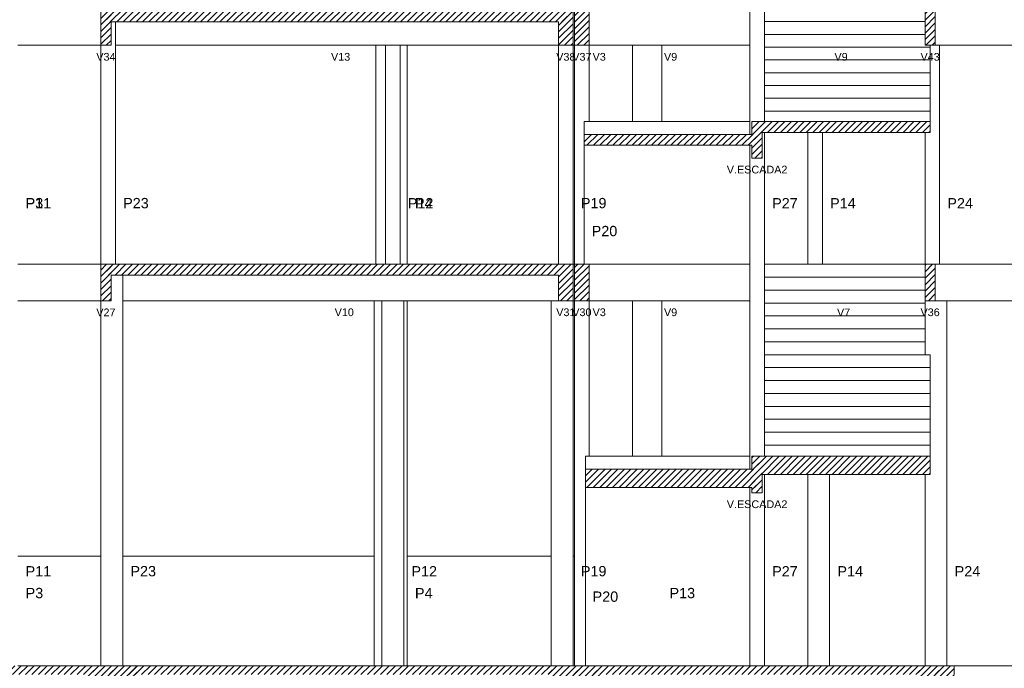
# Model space of a CAD drawing. Header units: millimetres. Extents: x 10 to 1250, y -62 to 528.
# Tile 218 of 256: x 97 to 110, y 403 to 412. Entities that reach past the tile are written whole.
import ezdxf

# ---------------------------------------------------------------- set-up
doc = ezdxf.new("R2010")
doc.units = ezdxf.units.MM
doc.header["$LTSCALE"] = 0.05
for name, color, linetype, lineweight in [('FO-Cotas', 5, 'Continuous', 5), ('FO-Níveis', 9, 'Continuous', 5), ('FO-Pilares pré-moldados', 3, 'Continuous', 20), ('FO-Seção das fundações', 9, 'Continuous', 5), ('FO-Títulos', 7, 'Continuous', 5)]:
    doc.layers.add(name, color=color, linetype=linetype, lineweight=lineweight)
doc.styles.add('Arial', font='arial.ttf')
pattern_1 = [(45, (-96.81562, -34.92108), (-0.08838835, 0.08838835), [])]

# ---------------------------------------------------------------- blocks, each defined once
blk = doc.blocks.new('AAA')
at = {"layer": 'FO-Níveis', "linetype": 'Continuous'}
h = blk.add_hatch(dxfattribs=at)
h.set_pattern_fill('ANSI31', color=256, style=0)
h.set_pattern_definition(pattern_1)
h.paths.add_polyline_path([(-52.8839, 25.2221), (-39.9438, 25.2221), (-39.9438, 25.5821), (-52.8839, 25.5821), (-52.8839, 25.2221)])
h = blk.add_hatch(dxfattribs=at)
h.set_pattern_fill('ANSI31', color=256, style=0)
h.set_pattern_definition(pattern_1)
h.paths.add_polyline_path([(-52.8839, 24.5821), (-52.6039, 24.5821), (-52.6039, 25.5821), (-52.8839, 25.5821), (-52.8839, 24.5821)])
h = blk.add_hatch(dxfattribs=at)
h.set_pattern_fill('ANSI31', color=256, style=0)
h.set_pattern_definition(pattern_1)
h.paths.add_polyline_path([(-40.3439, 24.5821), (-39.9439, 24.5821), (-39.9439, 25.5821), (-40.3439, 25.5821), (-40.3439, 24.5821)])
h = blk.add_hatch(dxfattribs=at)
h.set_pattern_fill('ANSI31', color=256, style=0)
h.set_pattern_definition(pattern_1)
h.paths.add_polyline_path([(-39.9039, 24.5821), (-39.5039, 24.5821), (-39.5039, 25.5821), (-39.9039, 25.5821), (-39.9039, 24.5821)])
h = blk.add_hatch(dxfattribs=at)
h.set_pattern_fill('ANSI31', color=256, style=0)
h.set_pattern_definition(pattern_1)
h.paths.add_polyline_path([(-30.3039, 24.5821), (-30.0239, 24.5821), (-30.0239, 25.5821), (-30.3039, 25.5821), (-30.3039, 24.5821)])
h = blk.add_hatch(dxfattribs=at)
h.set_pattern_fill('ANSI31', color=256, style=0)
h.set_pattern_definition(pattern_1)
h.paths.add_polyline_path([(-35.0439, 22.1921), (-30.1639, 22.1921), (-30.1639, 22.4921), (-35.0439, 22.4921), (-35.0439, 22.1921)])
h = blk.add_hatch(dxfattribs=at)
h.set_pattern_fill('ANSI31', color=256, style=0)
h.set_pattern_definition(pattern_1)
h.paths.add_polyline_path([(-35.0439, 21.4921), (-34.7639, 21.4921), (-34.7639, 22.4921), (-35.0439, 22.4921), (-35.0439, 21.4921)])
h = blk.add_hatch(dxfattribs=at)
h.set_pattern_fill('ANSI31', color=256, style=0)
h.set_pattern_definition(pattern_1)
h.paths.add_polyline_path([(-39.6439, 21.8421), (-34.7639, 21.8421), (-34.7639, 22.1421), (-39.6439, 22.1421), (-39.6439, 21.8421)])
h = blk.add_hatch(dxfattribs=at)
h.set_pattern_fill('ANSI31', color=256, style=0)
h.set_pattern_definition(pattern_1)
h.paths.add_polyline_path([(-52.8839, 18.2821), (-39.9439, 18.2821), (-39.9439, 18.5821), (-52.8839, 18.5821), (-52.8839, 18.2821)])
h = blk.add_hatch(dxfattribs=at)
h.set_pattern_fill('ANSI31', color=256, style=0)
h.set_pattern_definition(pattern_1)
h.paths.add_polyline_path([(-52.8839, 17.5821), (-52.6039, 17.5821), (-52.6039, 18.5821), (-52.8839, 18.5821), (-52.8839, 17.5821)])
h = blk.add_hatch(dxfattribs=at)
h.set_pattern_fill('ANSI31', color=256, style=0)
h.set_pattern_definition(pattern_1)
h.paths.add_polyline_path([(-40.3439, 17.5821), (-39.9439, 17.5821), (-39.9439, 18.5821), (-40.3439, 18.5821), (-40.3439, 17.5821)])
h = blk.add_hatch(dxfattribs=at)
h.set_pattern_fill('ANSI31', color=256, style=0)
h.set_pattern_definition(pattern_1)
h.paths.add_polyline_path([(-39.9039, 17.5821), (-39.5039, 17.5821), (-39.5039, 18.5821), (-39.9039, 18.5821), (-39.9039, 17.5821)])
h = blk.add_hatch(dxfattribs=at)
h.set_pattern_fill('ANSI31', color=256, style=0)
h.set_pattern_definition(pattern_1)
h.paths.add_polyline_path([(-30.3039, 17.5821), (-30.0239, 17.5821), (-30.0239, 18.5821), (-30.3039, 18.5821), (-30.3039, 17.5821)])
h = blk.add_hatch(dxfattribs=at)
h.set_pattern_fill('ANSI31', color=256, style=0)
h.set_pattern_definition(pattern_1)
h.paths.add_polyline_path([(-35.0439, 12.8221), (-30.1639, 12.8221), (-30.1639, 13.3221), (-35.0439, 13.3221), (-35.0439, 12.8221)])
h = blk.add_hatch(dxfattribs=at)
h.set_pattern_fill('ANSI31', color=256, style=0)
h.set_pattern_definition(pattern_1)
h.paths.add_polyline_path([(-35.0439, 12.3221), (-34.7639, 12.3221), (-34.7639, 13.3221), (-35.0439, 13.3221), (-35.0439, 12.3221)])
h = blk.add_hatch(dxfattribs=at)
h.set_pattern_fill('ANSI31', color=256, style=0)
h.set_pattern_definition(pattern_1)
h.paths.add_polyline_path([(-39.6039, 12.4681), (-34.7639, 12.4681), (-34.7639, 12.9681), (-39.6039, 12.9681), (-39.6039, 12.4681)])
h = blk.add_hatch(dxfattribs=at)
h.set_pattern_fill('ANSI31', color=256, style=0)
h.set_pattern_definition(pattern_1)
h.paths.add_polyline_path([(-60.2839, 7.3421), (-51.8839, 7.3421), (-51.8839, 7.5821), (-60.2839, 7.5821), (-60.2839, 7.3421)])
h = blk.add_hatch(dxfattribs=at)
h.set_pattern_fill('ANSI31', color=256, style=0)
h.set_pattern_definition(pattern_1)
h.paths.add_polyline_path([(-53.2839, 7.3421), (-39.2239, 7.3421), (-39.2239, 7.5821), (-53.2839, 7.5821), (-53.2839, 7.3421)])
h = blk.add_hatch(dxfattribs=at)
h.set_pattern_fill('ANSI31', color=256, style=0)
h.set_pattern_definition(pattern_1)
h.paths.add_polyline_path([(-53.2839, 6.3821), (-51.8839, 6.3821), (-51.8839, 7.5821), (-53.2839, 7.5821), (-53.2839, 6.3821)])
h = blk.add_hatch(dxfattribs=at)
h.set_pattern_fill('ANSI31', color=256, style=0)
h.set_pattern_definition(pattern_1)
h.paths.add_polyline_path([(-40.6239, 7.3421), (-29.5039, 7.3421), (-29.5039, 7.5821), (-40.6239, 7.5821), (-40.6239, 7.3421)])
h = blk.add_hatch(dxfattribs=at)
h.set_pattern_fill('ANSI31', color=256, style=0)
h.set_pattern_definition(pattern_1)
h.paths.add_polyline_path([(-40.6239, 6.3821), (-39.2239, 6.3821), (-39.2239, 7.5821), (-40.6239, 7.5821), (-40.6239, 6.3821)])
h = blk.add_hatch(dxfattribs=at)
h.set_pattern_fill('ANSI31', color=256, style=0)
h.set_pattern_definition(pattern_1)
h.paths.add_polyline_path([(-30.5039, 6.3821), (-29.5039, 6.3821), (-29.5039, 7.5821), (-30.5039, 7.5821), (-30.5039, 6.3821)])
at = {"layer": 'FO-Cotas'}
for p, q in [((-35.1039, 25.5821), (-35.1039, 24.5821)), ((-34.7039, 25.2321), (-34.7039, 25.5821)), ((-52.4839, 25.2221), (-52.4839, 24.5821)), ((-33.5159, 25.2321), (-34.7039, 25.2321)), ((-34.7039, 24.8821), (-34.7039, 25.2321)), ((-33.2359, 25.2321), (-33.5159, 25.2321)), ((-33.1444, 25.2321), (-33.2359, 25.2321)), ((-33.1159, 25.2321), (-33.1444, 25.2321)), ((-30.3039, 25.2321), (-33.1159, 25.2321)), ((-33.5159, 24.8821), (-34.7039, 24.8821)), ((-34.7039, 24.5821), (-34.7039, 24.8821)), ((-33.2359, 24.8821), (-33.5159, 24.8821)), ((-33.1444, 24.8821), (-33.2359, 24.8821)), ((-33.1159, 24.8821), (-33.1444, 24.8821)), ((-30.3039, 24.8821), (-33.1159, 24.8821)), ((-55.1559, 24.5821), (-52.8839, 24.5821)), ((-52.8839, 24.5821), (-52.8839, 22.4921)), ((-52.4839, 22.4921), (-52.4839, 24.5821)), ((-52.4839, 24.5821), (-51.9559, 24.5821)), ((-51.9559, 24.5821), (-51.8444, 24.5821)), ((-51.8444, 24.5821), (-51.8159, 24.5821)), ((-51.8159, 24.5821), (-51.7875, 24.5821)), ((-51.7875, 24.5821), (-51.6759, 24.5821)), ((-51.6759, 24.5821), (-45.3533, 24.5821)), ((-45.3533, 24.5821), (-45.3533, 22.4921)), ((-45.3533, 24.5821), (-45.3286, 24.5821)), ((-45.3286, 24.5821), (-45.2717, 24.5821)), ((-45.2717, 24.5821), (-45.0859, 24.5821)), ((-45.0859, 24.5821), (-45.0859, 22.4921)), ((-45.0859, 24.5821), (-45.0259, 24.5821)), ((-45.0259, 24.5821), (-44.7459, 24.5821)), ((-44.7459, 24.5821), (-44.6859, 24.5821)), ((-44.6859, 22.4921), (-44.6859, 24.5821)), ((-44.6859, 24.5821), (-44.5454, 24.5821)), ((-44.5454, 24.5821), (-44.4884, 24.5821)), ((-44.4884, 22.4921), (-44.4884, 24.5821)), ((-44.4884, 24.5821), (-40.3439, 24.5821)), ((-40.3439, 24.5821), (-40.3439, 22.4921)), ((-39.9439, 24.5821), (-39.9039, 24.5821)), ((-39.9439, 22.4921), (-39.9439, 24.5821)), ((-39.9039, 24.5821), (-39.9039, 22.4921)), ((-39.5039, 22.4921), (-39.5039, 24.5821)), ((-39.5039, 24.5821), (-38.3159, 24.5821)), ((-38.3159, 24.5821), (-38.3159, 22.4921)), ((-38.3159, 24.5821), (-37.9444, 24.5821)), ((-37.9444, 24.5821), (-37.9159, 24.5821)), ((-37.9159, 24.5821), (-37.8875, 24.5821)), ((-37.8875, 24.5821), (-37.7959, 24.5821)), ((-37.7959, 24.5821), (-37.5159, 24.5821)), ((-37.5159, 22.4921), (-37.5159, 24.5821)), ((-37.5159, 24.5821), (-37.4759, 24.5821)), ((-37.4759, 24.5821), (-37.3359, 24.5821)), ((-37.3359, 24.5821), (-37.1959, 24.5821)), ((-37.1959, 24.5821), (-35.1039, 24.5821)), ((-35.1039, 24.5821), (-35.1039, 22.4921)), ((-34.7039, 24.5321), (-34.7039, 24.5821)), ((-30.1639, 24.5321), (-30.1639, 24.5821)), ((-30.0239, 24.5821), (-29.9039, 24.5821)), ((-29.9039, 22.4921), (-29.9039, 24.5821)), ((-29.9039, 24.5821), (-29.1359, 24.5821)), ((-29.1359, 24.5821), (-29.0244, 24.5821)), ((-29.0244, 24.5821), (-28.9959, 24.5821)), ((-28.9959, 24.5821), (-28.9675, 24.5821)), ((-28.9675, 24.5821), (-28.8559, 24.5821)), ((-28.8559, 24.5821), (-26.1439, 24.5821)), ((-33.5159, 24.5321), (-34.7039, 24.5321)), ((-34.7039, 24.1821), (-34.7039, 24.5321)), ((-33.1159, 24.5321), (-33.5159, 24.5321)), ((-30.3039, 24.5321), (-33.1159, 24.5321)), ((-30.1639, 24.5321), (-30.3039, 24.5321)), ((-30.1639, 24.1821), (-30.1639, 24.5321)), ((-33.5159, 24.1821), (-34.7039, 24.1821)), ((-34.7039, 23.8321), (-34.7039, 24.1821)), ((-33.1159, 24.1821), (-33.5159, 24.1821)), ((-30.3039, 24.1821), (-33.1159, 24.1821)), ((-30.1639, 24.1821), (-30.3039, 24.1821)), ((-30.1639, 23.8321), (-30.1639, 24.1821)), ((-33.5159, 23.8321), (-34.7039, 23.8321)), ((-34.7039, 23.4821), (-34.7039, 23.8321)), ((-33.1159, 23.8321), (-33.5159, 23.8321)), ((-30.3039, 23.8321), (-33.1159, 23.8321)), ((-30.1639, 23.8321), (-30.3039, 23.8321)), ((-30.1639, 23.4821), (-30.1639, 23.8321)), ((-33.5159, 23.4821), (-34.7039, 23.4821)), ((-34.7039, 23.1321), (-34.7039, 23.4821)), ((-33.1159, 23.4821), (-33.5159, 23.4821)), ((-30.3039, 23.4821), (-33.1159, 23.4821)), ((-30.1639, 23.4821), (-30.3039, 23.4821)), ((-30.1639, 23.1321), (-30.1639, 23.4821)), ((-33.5159, 23.1321), (-34.7039, 23.1321)), ((-34.7039, 22.7821), (-34.7039, 23.1321)), ((-33.1159, 23.1321), (-33.5159, 23.1321)), ((-30.3039, 23.1321), (-33.1159, 23.1321)), ((-30.1639, 23.1321), (-30.3039, 23.1321)), ((-30.1639, 22.7821), (-30.1639, 23.1321)), ((-33.5159, 22.7821), (-34.7039, 22.7821)), ((-34.7039, 22.4921), (-34.7039, 22.7821)), ((-33.1159, 22.7821), (-33.5159, 22.7821)), ((-30.3039, 22.7821), (-33.1159, 22.7821)), ((-30.1639, 22.7821), (-30.3039, 22.7821)), ((-30.1639, 22.4921), (-30.1639, 22.7821)), ((-52.8839, 22.4921), (-52.8839, 18.5821)), ((-52.4839, 18.5821), (-52.4839, 22.4921)), ((-45.3533, 22.4921), (-45.3533, 18.5821)), ((-45.0859, 22.4921), (-45.0859, 18.5821)), ((-44.6859, 18.5821), (-44.6859, 22.4921)), ((-44.4884, 18.5821), (-44.4884, 22.4921)), ((-40.3439, 22.4921), (-40.3439, 18.5821)), ((-39.9439, 18.5821), (-39.9439, 22.4921)), ((-39.9039, 22.4921), (-39.9039, 18.5821)), ((-39.6439, 22.4921), (-39.6439, 22.1421)), ((-39.5039, 22.4921), (-39.6439, 22.4921)), ((-38.3159, 22.4921), (-39.5039, 22.4921)), ((-37.9159, 22.4921), (-38.3159, 22.4921)), ((-37.5159, 22.4921), (-37.9159, 22.4921)), ((-35.1039, 22.4921), (-37.5159, 22.4921)), ((-35.1039, 22.4921), (-35.1039, 22.1421)), ((-29.9039, 18.5821), (-29.9039, 22.4921)), ((-34.7039, 18.5821), (-34.7039, 22.1921)), ((-33.5159, 22.1921), (-33.5159, 18.5821)), ((-33.1159, 18.5821), (-33.1159, 22.1921)), ((-30.3039, 22.1921), (-30.3039, 18.5821)), ((-39.6439, 21.8421), (-39.6439, 18.5821)), ((-35.1039, 21.8421), (-35.1039, 18.5821)), ((-52.8839, 18.5821), (-55.1559, 18.5821)), ((-39.9039, 18.5821), (-39.9439, 18.5821)), ((-39.5039, 18.5821), (-38.3159, 18.5821)), ((-38.3159, 18.5821), (-37.9444, 18.5821)), ((-37.9444, 18.5821), (-37.9159, 18.5821)), ((-37.9159, 18.5821), (-37.8875, 18.5821)), ((-37.8875, 18.5821), (-37.7959, 18.5821)), ((-37.7959, 18.5821), (-37.5159, 18.5821)), ((-37.5159, 18.5821), (-37.4359, 18.5821)), ((-37.4359, 18.5821), (-37.2959, 18.5821)), ((-37.2959, 18.5821), (-37.1559, 18.5821)), ((-37.1559, 18.5821), (-35.1039, 18.5821)), ((-35.1039, 18.5821), (-35.1039, 17.7421)), ((-33.5159, 18.5821), (-34.7039, 18.5821)), ((-34.7039, 18.2281), (-34.7039, 18.5821)), ((-33.2359, 18.5821), (-33.5159, 18.5821)), ((-33.1444, 18.5821), (-33.2359, 18.5821)), ((-33.1159, 18.5821), (-33.1444, 18.5821)), ((-32.9159, 18.5821), (-33.1159, 18.5821)), ((-30.3039, 18.5821), (-32.9159, 18.5821)), ((-29.9039, 18.5821), (-30.0239, 18.5821)), ((-29.7039, 18.5821), (-29.9039, 18.5821)), ((-29.1359, 18.5821), (-29.7039, 18.5821)), ((-29.0244, 18.5821), (-29.1359, 18.5821)), ((-28.9959, 18.5821), (-29.0244, 18.5821)), ((-28.9675, 18.5821), (-28.9959, 18.5821)), ((-28.8559, 18.5821), (-28.9675, 18.5821)), ((-26.1439, 18.5821), (-28.8559, 18.5821)), ((-52.2839, 17.7421), (-52.2839, 18.2821)), ((-33.5159, 18.2281), (-34.7039, 18.2281)), ((-34.7039, 17.8741), (-34.7039, 18.2281)), ((-33.2359, 18.2281), (-33.5159, 18.2281)), ((-33.1444, 18.2281), (-33.2359, 18.2281)), ((-33.1159, 18.2281), (-33.1444, 18.2281)), ((-32.9159, 18.2281), (-33.1159, 18.2281)), ((-30.3039, 18.2281), (-32.9159, 18.2281)), ((-33.5159, 17.8741), (-34.7039, 17.8741)), ((-34.7039, 17.7421), (-34.7039, 17.8741)), ((-33.2359, 17.8741), (-33.5159, 17.8741)), ((-33.1444, 17.8741), (-33.2359, 17.8741)), ((-33.1159, 17.8741), (-33.1444, 17.8741)), ((-32.9159, 17.8741), (-33.1159, 17.8741)), ((-30.3039, 17.8741), (-32.9159, 17.8741)), ((-55.1559, 17.5821), (-52.8839, 17.5821)), ((-52.8839, 17.5821), (-52.8839, 16.8021)), ((-52.2839, 17.5821), (-52.2839, 17.7421)), ((-52.2839, 17.5821), (-51.9559, 17.5821)), ((-52.2839, 16.8021), (-52.2839, 17.5821)), ((-51.9559, 17.5821), (-51.8444, 17.5821)), ((-51.8444, 17.5821), (-51.8159, 17.5821)), ((-51.8159, 17.5821), (-51.7875, 17.5821)), ((-51.7875, 17.5821), (-51.6759, 17.5821)), ((-51.6759, 17.5821), (-45.3941, 17.5821)), ((-45.3941, 17.5821), (-45.3941, 16.8021)), ((-45.3941, 17.5821), (-45.3286, 17.5821)), ((-45.3286, 17.5821), (-45.2717, 17.5821)), ((-45.2717, 17.5821), (-45.1859, 17.5821)), ((-45.1859, 17.5821), (-45.1859, 16.8021)), ((-45.1859, 17.5821), (-45.0259, 17.5821)), ((-45.0259, 17.5821), (-44.7459, 17.5821)), ((-44.7459, 17.5821), (-44.5859, 17.5821)), ((-44.5859, 16.8021), (-44.5859, 17.5821)), ((-44.5859, 17.5821), (-44.5454, 17.5821)), ((-44.5454, 17.5821), (-44.4884, 17.5821)), ((-44.4884, 16.8021), (-44.4884, 17.5821)), ((-44.4884, 17.5821), (-40.5439, 17.5821)), ((-40.5439, 17.5821), (-40.5439, 16.8021)), ((-40.5439, 17.5821), (-40.3439, 17.5821)), ((-39.9439, 17.5821), (-39.9039, 17.5821)), ((-39.9439, 16.8021), (-39.9439, 17.5821)), ((-39.9039, 17.5821), (-39.9039, 16.8021)), ((-39.5039, 16.8021), (-39.5039, 17.5821)), ((-39.5039, 17.5821), (-38.3159, 17.5821)), ((-38.3159, 17.5821), (-38.3159, 16.8021)), ((-38.3159, 17.5821), (-37.9444, 17.5821)), ((-37.9444, 17.5821), (-37.9159, 17.5821)), ((-37.9159, 17.5821), (-37.8875, 17.5821)), ((-37.8875, 17.5821), (-37.7959, 17.5821)), ((-37.7959, 17.5821), (-37.5159, 17.5821)), ((-37.5159, 16.8021), (-37.5159, 17.5821)), ((-37.5159, 17.5821), (-37.4359, 17.5821)), ((-37.4359, 17.5821), (-37.2959, 17.5821)), ((-37.2959, 17.5821), (-37.1559, 17.5821)), ((-37.1559, 17.5821), (-35.1039, 17.5821)), ((-35.1039, 17.7421), (-35.1039, 17.5821)), ((-35.1039, 17.5821), (-35.1039, 16.8021)), ((-34.7039, 17.5821), (-34.7039, 17.7421)), ((-34.7039, 17.5201), (-34.7039, 17.5821)), ((-30.3039, 17.5821), (-30.3039, 17.5201)), ((-30.0239, 17.5821), (-29.7039, 17.5821)), ((-29.7039, 16.8021), (-29.7039, 17.5821)), ((-29.7039, 17.5821), (-29.1359, 17.5821)), ((-29.1359, 17.5821), (-29.0244, 17.5821)), ((-29.0244, 17.5821), (-28.9959, 17.5821)), ((-28.9959, 17.5821), (-28.9675, 17.5821)), ((-28.9675, 17.5821), (-28.8559, 17.5821)), ((-28.8559, 17.5821), (-26.1439, 17.5821)), ((-33.5159, 17.5201), (-34.7039, 17.5201)), ((-34.7039, 17.1661), (-34.7039, 17.5201)), ((-33.1159, 17.5201), (-33.5159, 17.5201)), ((-32.9159, 17.5201), (-33.1159, 17.5201)), ((-30.3039, 17.5201), (-32.9159, 17.5201)), ((-30.3039, 17.5201), (-30.3039, 17.1661)), ((-33.5159, 17.1661), (-34.7039, 17.1661)), ((-34.7039, 16.8121), (-34.7039, 17.1661)), ((-33.1159, 17.1661), (-33.5159, 17.1661)), ((-32.9159, 17.1661), (-33.1159, 17.1661)), ((-30.3039, 17.1661), (-32.9159, 17.1661)), ((-30.3039, 17.1661), (-30.3039, 16.8121)), ((-52.8839, 16.8021), (-52.8839, 15.8821)), ((-52.2839, 15.8821), (-52.2839, 16.8021)), ((-45.3941, 16.8021), (-45.3941, 15.8821)), ((-45.1859, 16.8021), (-45.1859, 15.8821)), ((-44.5859, 15.8821), (-44.5859, 16.8021)), ((-44.4884, 15.8821), (-44.4884, 16.8021)), ((-40.5439, 16.8021), (-40.5439, 15.8821)), ((-39.9439, 15.8821), (-39.9439, 16.8021)), ((-39.9039, 16.8021), (-39.9039, 15.8821)), ((-39.5039, 15.8821), (-39.5039, 16.8021)), ((-38.3159, 16.8021), (-38.3159, 15.8821)), ((-37.5159, 15.8821), (-37.5159, 16.8021)), ((-35.1039, 16.8021), (-35.1039, 15.8821)), ((-33.5159, 16.8121), (-34.7039, 16.8121)), ((-34.7039, 16.8021), (-34.7039, 16.8121)), ((-34.7039, 16.4581), (-34.7039, 16.8021)), ((-33.1159, 16.8121), (-33.5159, 16.8121)), ((-32.9159, 16.8121), (-33.1159, 16.8121)), ((-30.3039, 16.8121), (-32.9159, 16.8121)), ((-30.3039, 16.8121), (-30.3039, 16.8021)), ((-30.3039, 16.8021), (-30.3039, 16.4581)), ((-29.7039, 15.8821), (-29.7039, 16.8021)), ((-33.5159, 16.4581), (-34.7039, 16.4581)), ((-34.7039, 16.1041), (-34.7039, 16.4581)), ((-33.1159, 16.4581), (-33.5159, 16.4581)), ((-32.9159, 16.4581), (-33.1159, 16.4581)), ((-30.3039, 16.4581), (-32.9159, 16.4581)), ((-30.3039, 16.4581), (-30.3039, 16.1041)), ((-33.5159, 16.1041), (-34.7039, 16.1041)), ((-34.7039, 15.8821), (-34.7039, 16.1041)), ((-33.1159, 16.1041), (-33.5159, 16.1041)), ((-32.9159, 16.1041), (-33.1159, 16.1041)), ((-30.3039, 16.1041), (-32.9159, 16.1041)), ((-30.1639, 16.1041), (-30.3039, 16.1041)), ((-30.1639, 15.8821), (-30.1639, 16.1041)), ((-52.8839, 15.8821), (-52.8839, 13.3221)), ((-52.2839, 13.3221), (-52.2839, 15.8821)), ((-45.3941, 15.8821), (-45.3941, 13.3221)), ((-45.1859, 15.8821), (-45.1859, 13.3221)), ((-44.5859, 13.3221), (-44.5859, 15.8821)), ((-44.4884, 13.3221), (-44.4884, 15.8821)), ((-40.5439, 15.8821), (-40.5439, 13.3221)), ((-39.9439, 13.3221), (-39.9439, 15.8821)), ((-39.9039, 15.8821), (-39.9039, 13.3221)), ((-39.5039, 13.3221), (-39.5039, 15.8821)), ((-38.3159, 15.8821), (-38.3159, 13.3221)), ((-37.5159, 13.3221), (-37.5159, 15.8821)), ((-35.1039, 15.8821), (-35.1039, 13.3221)), ((-34.7039, 15.7501), (-34.7039, 15.8821)), ((-33.5159, 15.7501), (-34.7039, 15.7501)), ((-34.7039, 15.3961), (-34.7039, 15.7501)), ((-33.1159, 15.7501), (-33.5159, 15.7501)), ((-32.9159, 15.7501), (-33.1159, 15.7501)), ((-30.3039, 15.7501), (-32.9159, 15.7501)), ((-30.1639, 15.7501), (-30.3039, 15.7501)), ((-30.1639, 15.7501), (-30.1639, 15.8821)), ((-30.1639, 15.3961), (-30.1639, 15.7501)), ((-29.7039, 13.3221), (-29.7039, 15.8821)), ((-33.5159, 15.3961), (-34.7039, 15.3961)), ((-34.7039, 15.0421), (-34.7039, 15.3961)), ((-33.1159, 15.3961), (-33.5159, 15.3961)), ((-32.9159, 15.3961), (-33.1159, 15.3961)), ((-30.3039, 15.3961), (-32.9159, 15.3961)), ((-30.1639, 15.3961), (-30.3039, 15.3961)), ((-30.1639, 15.0421), (-30.1639, 15.3961)), ((-33.5159, 15.0421), (-34.7039, 15.0421)), ((-34.7039, 14.6881), (-34.7039, 15.0421)), ((-33.1159, 15.0421), (-33.5159, 15.0421)), ((-32.9159, 15.0421), (-33.1159, 15.0421)), ((-30.3039, 15.0421), (-32.9159, 15.0421)), ((-30.1639, 15.0421), (-30.3039, 15.0421)), ((-30.1639, 14.6881), (-30.1639, 15.0421)), ((-33.5159, 14.6881), (-34.7039, 14.6881)), ((-34.7039, 14.3341), (-34.7039, 14.6881)), ((-33.1159, 14.6881), (-33.5159, 14.6881)), ((-32.9159, 14.6881), (-33.1159, 14.6881)), ((-30.3039, 14.6881), (-32.9159, 14.6881)), ((-30.1639, 14.6881), (-30.3039, 14.6881)), ((-30.1639, 14.3341), (-30.1639, 14.6881)), ((-33.5159, 14.3341), (-34.7039, 14.3341)), ((-34.7039, 13.9801), (-34.7039, 14.3341)), ((-33.1159, 14.3341), (-33.5159, 14.3341)), ((-32.9159, 14.3341), (-33.1159, 14.3341)), ((-30.3039, 14.3341), (-32.9159, 14.3341)), ((-30.1639, 14.3341), (-30.3039, 14.3341)), ((-30.1639, 13.9801), (-30.1639, 14.3341)), ((-33.5159, 13.9801), (-34.7039, 13.9801)), ((-34.7039, 13.6261), (-34.7039, 13.9801)), ((-33.1159, 13.9801), (-33.5159, 13.9801)), ((-32.9159, 13.9801), (-33.1159, 13.9801)), ((-30.3039, 13.9801), (-32.9159, 13.9801)), ((-30.1639, 13.9801), (-30.3039, 13.9801)), ((-30.1639, 13.6261), (-30.1639, 13.9801)), ((-33.5159, 13.6261), (-34.7039, 13.6261)), ((-34.7039, 13.3221), (-34.7039, 13.6261)), ((-33.1159, 13.6261), (-33.5159, 13.6261)), ((-32.9159, 13.6261), (-33.1159, 13.6261)), ((-30.3039, 13.6261), (-32.9159, 13.6261)), ((-30.1639, 13.6261), (-30.3039, 13.6261)), ((-30.1639, 13.3221), (-30.1639, 13.6261)), ((-52.8839, 13.3221), (-52.8839, 10.5821)), ((-52.2839, 10.5821), (-52.2839, 13.3221)), ((-45.3941, 13.3221), (-45.3941, 10.5821)), ((-45.1859, 13.3221), (-45.1859, 7.5821)), ((-44.5859, 7.5821), (-44.5859, 13.3221)), ((-44.4884, 10.5821), (-44.4884, 13.3221)), ((-40.5439, 13.3221), (-40.5439, 10.5821)), ((-39.9439, 10.5821), (-39.9439, 13.3221)), ((-39.9039, 13.3221), (-39.9039, 10.5821)), ((-39.6039, 13.3221), (-39.6039, 12.9681)), ((-39.5039, 13.3221), (-39.6039, 13.3221)), ((-38.3159, 13.3221), (-39.5039, 13.3221)), ((-37.9159, 13.3221), (-38.3159, 13.3221)), ((-37.5159, 13.3221), (-37.9159, 13.3221)), ((-35.1039, 13.3221), (-37.5159, 13.3221)), ((-35.1039, 13.3221), (-35.1039, 12.9681)), ((-29.7039, 7.5821), (-29.7039, 13.3221)), ((-34.7039, 7.5821), (-34.7039, 12.8221)), ((-33.5159, 12.8221), (-33.5159, 7.5821)), ((-32.9159, 7.5821), (-32.9159, 12.8221)), ((-30.3039, 12.8221), (-30.3039, 7.5821)), ((-39.6039, 12.4681), (-39.6039, 10.5821)), ((-35.1039, 12.4681), (-35.1039, 7.5821)), ((-52.8839, 10.5821), (-55.1559, 10.5821)), ((-52.8839, 10.5821), (-52.8839, 9.5821)), ((-52.2839, 9.5821), (-52.2839, 10.5821)), ((-45.3941, 10.5821), (-52.2839, 10.5821)), ((-45.3941, 10.5821), (-45.3941, 9.5821)), ((-44.4884, 9.5821), (-44.4884, 10.5821)), ((-40.5439, 10.5821), (-44.4884, 10.5821)), ((-40.5439, 10.5821), (-40.5439, 9.5821)), ((-39.9439, 9.5821), (-39.9439, 10.5821)), ((-39.9039, 10.5821), (-39.9439, 10.5821)), ((-39.9039, 10.5821), (-39.9039, 9.5821)), ((-39.6039, 10.5821), (-39.6039, 9.5821)), ((-52.8839, 9.5821), (-52.8839, 7.5821)), ((-52.2839, 7.5821), (-52.2839, 9.5821)), ((-45.3941, 9.5821), (-45.3941, 7.5821)), ((-44.4884, 7.5821), (-44.4884, 9.5821)), ((-40.5439, 9.5821), (-40.5439, 7.5821)), ((-39.9439, 7.5821), (-39.9439, 9.5821)), ((-39.9039, 9.5821), (-39.9039, 7.5821)), ((-39.6039, 9.5821), (-39.6039, 7.5821)), ((-29.1479, 7.5821), (-29.5039, 7.5821)), ((-28.9888, 7.5821), (-29.1479, 7.5821)), ((-28.988, 7.5821), (-28.9888, 7.5821)), ((-28.9479, 7.5821), (-28.988, 7.5821)), ((-28.9078, 7.5821), (-28.9479, 7.5821)), ((-28.7479, 7.5821), (-28.9078, 7.5821)), ((-26.1439, 7.5821), (-28.7479, 7.5821))]:
    blk.add_line(p, q, dxfattribs=at)
at = {"layer": 'FO-Títulos'}
for p, q in [((-52.8839, 25.5821), (-52.8839, 25.2221)), ((-39.9438, 25.2221), (-39.9438, 25.5821)), ((-39.9039, 25.5821), (-39.9039, 24.5821)), ((-39.5039, 24.5821), (-39.5039, 25.5821)), ((-30.3039, 25.5821), (-30.3039, 25.2321)), ((-30.0239, 24.5821), (-30.0239, 25.5821)), ((-52.8839, 25.2221), (-52.8839, 24.5821)), ((-52.6039, 24.5821), (-52.6039, 25.2221)), ((-52.6039, 25.2221), (-52.4839, 25.2221)), ((-52.4839, 25.2221), (-51.9559, 25.2221)), ((-51.9559, 25.2221), (-51.8444, 25.2221)), ((-51.8444, 25.2221), (-51.8159, 25.2221)), ((-51.8159, 25.2221), (-51.7875, 25.2221)), ((-51.7875, 25.2221), (-51.6759, 25.2221)), ((-51.6759, 25.2221), (-45.3533, 25.2221)), ((-45.3533, 25.2221), (-45.3286, 25.2221)), ((-45.3286, 25.2221), (-45.2717, 25.2221)), ((-45.2717, 25.2221), (-45.0859, 25.2221)), ((-45.0859, 25.2221), (-45.0259, 25.2221)), ((-45.0259, 25.2221), (-44.7459, 25.2221)), ((-44.7459, 25.2221), (-44.6859, 25.2221)), ((-44.6859, 25.2221), (-44.5454, 25.2221)), ((-44.5454, 25.2221), (-44.4884, 25.2221)), ((-44.4884, 25.2221), (-40.3439, 25.2221)), ((-40.3439, 25.2221), (-40.3439, 24.5821)), ((-39.9439, 24.5821), (-39.9439, 25.2221)), ((-30.3039, 25.2321), (-30.3039, 24.8821)), ((-30.3039, 24.8821), (-30.3039, 24.5821)), ((-52.8839, 24.5821), (-52.7439, 24.5821)), ((-52.7439, 24.5821), (-52.6039, 24.5821)), ((-40.3439, 24.5821), (-40.3437, 24.5821)), ((-40.3437, 24.5821), (-40.1439, 24.5821)), ((-40.1439, 24.5821), (-40.1437, 24.5821)), ((-40.1437, 24.5821), (-39.9439, 24.5821)), ((-39.9039, 24.5821), (-39.7039, 24.5821)), ((-39.7039, 24.5821), (-39.6439, 24.5821)), ((-39.6439, 24.5821), (-39.5039, 24.5821)), ((-30.3039, 24.5821), (-30.1639, 24.5821)), ((-30.1639, 24.5821), (-30.0239, 24.5821)), ((-35.0439, 22.4921), (-35.0439, 22.1921)), ((-34.9039, 22.4921), (-35.0439, 22.4921)), ((-34.7639, 22.4921), (-34.9039, 22.4921)), ((-34.7039, 22.4921), (-34.7639, 22.4921)), ((-33.5159, 22.4921), (-34.7039, 22.4921)), ((-33.1159, 22.4921), (-33.5159, 22.4921)), ((-30.3039, 22.4921), (-33.1159, 22.4921)), ((-30.1639, 22.4921), (-30.3039, 22.4921)), ((-30.1639, 22.4321), (-30.1639, 22.4921)), ((-30.1639, 22.1921), (-30.1639, 22.4321)), ((-39.6439, 22.1421), (-39.6439, 21.8421)), ((-39.5039, 22.1421), (-39.6439, 22.1421)), ((-38.3159, 22.1421), (-39.5039, 22.1421)), ((-37.9159, 22.1421), (-38.3159, 22.1421)), ((-37.5159, 22.1421), (-37.9159, 22.1421)), ((-35.1039, 22.1421), (-37.5159, 22.1421)), ((-35.0439, 22.1421), (-35.1039, 22.1421)), ((-35.0439, 22.1921), (-35.0439, 22.1421)), ((-34.7639, 22.1421), (-34.7639, 22.1921)), ((-34.7639, 22.1921), (-34.7039, 22.1921)), ((-34.7639, 21.8421), (-34.7639, 22.1421)), ((-34.7039, 22.1921), (-33.5159, 22.1921)), ((-33.5159, 22.1921), (-33.1159, 22.1921)), ((-33.1159, 22.1921), (-30.3039, 22.1921)), ((-30.3039, 22.1921), (-30.1639, 22.1921)), ((-39.6439, 21.8421), (-39.5039, 21.8421)), ((-39.5039, 21.8421), (-38.3159, 21.8421)), ((-38.3159, 21.8421), (-37.9159, 21.8421)), ((-37.9159, 21.8421), (-37.5159, 21.8421)), ((-37.5159, 21.8421), (-35.1039, 21.8421)), ((-35.1039, 21.8421), (-35.0439, 21.8421)), ((-35.0439, 21.8421), (-35.0439, 21.4921)), ((-34.7639, 21.4921), (-34.7639, 21.8421)), ((-35.0439, 21.4921), (-34.9039, 21.4921)), ((-34.9039, 21.4921), (-34.7639, 21.4921)), ((-52.8839, 18.5821), (-52.8839, 18.2821)), ((-52.7439, 18.5821), (-52.8839, 18.5821)), ((-52.6039, 18.5821), (-52.7439, 18.5821)), ((-52.4839, 18.5821), (-52.6039, 18.5821)), ((-52.2839, 18.5821), (-52.4839, 18.5821)), ((-51.9559, 18.5821), (-52.2839, 18.5821)), ((-51.8444, 18.5821), (-51.9559, 18.5821)), ((-51.8159, 18.5821), (-51.8444, 18.5821)), ((-51.7875, 18.5821), (-51.8159, 18.5821)), ((-51.6759, 18.5821), (-51.7875, 18.5821)), ((-45.3941, 18.5821), (-51.6759, 18.5821)), ((-45.3533, 18.5821), (-45.3941, 18.5821)), ((-45.3286, 18.5821), (-45.3533, 18.5821)), ((-45.2717, 18.5821), (-45.3286, 18.5821)), ((-45.1859, 18.5821), (-45.2717, 18.5821)), ((-45.0859, 18.5821), (-45.1859, 18.5821)), ((-45.0259, 18.5821), (-45.0859, 18.5821)), ((-44.7459, 18.5821), (-45.0259, 18.5821)), ((-44.6859, 18.5821), (-44.7459, 18.5821)), ((-44.5859, 18.5821), (-44.6859, 18.5821)), ((-44.5454, 18.5821), (-44.5859, 18.5821)), ((-44.4884, 18.5821), (-44.5454, 18.5821)), ((-40.5439, 18.5821), (-44.4884, 18.5821)), ((-40.3439, 18.5821), (-40.5439, 18.5821)), ((-40.1439, 18.5821), (-40.3439, 18.5821)), ((-39.9439, 18.5821), (-40.1439, 18.5821)), ((-39.9439, 18.2821), (-39.9439, 18.5821)), ((-39.9039, 18.5821), (-39.9039, 17.7421)), ((-39.7039, 18.5821), (-39.9039, 18.5821)), ((-39.6439, 18.5821), (-39.7039, 18.5821)), ((-39.5039, 18.5821), (-39.6439, 18.5821)), ((-39.5039, 17.7421), (-39.5039, 18.5821)), ((-30.3039, 18.5821), (-30.3039, 18.2281)), ((-30.1639, 18.5821), (-30.3039, 18.5821)), ((-30.0239, 18.5821), (-30.1639, 18.5821)), ((-30.0239, 17.7421), (-30.0239, 18.5821)), ((-52.8839, 18.2821), (-52.8839, 17.7421)), ((-52.6039, 17.7421), (-52.6039, 18.2821)), ((-52.6039, 18.2821), (-52.2839, 18.2821)), ((-52.2839, 18.2821), (-51.9559, 18.2821)), ((-51.9559, 18.2821), (-51.8444, 18.2821)), ((-51.8444, 18.2821), (-51.8159, 18.2821)), ((-51.8159, 18.2821), (-51.7875, 18.2821)), ((-51.7875, 18.2821), (-51.6759, 18.2821)), ((-51.6759, 18.2821), (-45.3941, 18.2821)), ((-45.3941, 18.2821), (-45.3286, 18.2821)), ((-45.3286, 18.2821), (-45.2717, 18.2821)), ((-45.2717, 18.2821), (-45.1859, 18.2821)), ((-45.1859, 18.2821), (-45.0259, 18.2821)), ((-45.0259, 18.2821), (-44.7459, 18.2821)), ((-44.7459, 18.2821), (-44.5859, 18.2821)), ((-44.5859, 18.2821), (-44.5454, 18.2821)), ((-44.5454, 18.2821), (-44.4884, 18.2821)), ((-44.4884, 18.2821), (-40.5439, 18.2821)), ((-40.5439, 18.2821), (-40.3439, 18.2821)), ((-40.3439, 18.2821), (-40.3439, 17.7421)), ((-39.9439, 17.7421), (-39.9439, 18.2821)), ((-30.3039, 18.2281), (-30.3039, 17.8741)), ((-30.3039, 17.8741), (-30.3039, 17.7421)), ((-52.8839, 17.7421), (-52.8839, 17.5821)), ((-52.8839, 17.5821), (-52.7439, 17.5821)), ((-52.7439, 17.5821), (-52.6039, 17.5821)), ((-52.6039, 17.5821), (-52.6039, 17.7421)), ((-40.3439, 17.7421), (-40.3439, 17.5821)), ((-40.3439, 17.5821), (-40.1439, 17.5821)), ((-40.1439, 17.5821), (-39.9439, 17.5821)), ((-39.9439, 17.5821), (-39.9439, 17.7421)), ((-39.9039, 17.7421), (-39.9039, 17.5821)), ((-39.9039, 17.5821), (-39.7039, 17.5821)), ((-39.7039, 17.5821), (-39.6439, 17.5821)), ((-39.6439, 17.5821), (-39.5039, 17.5821)), ((-39.5039, 17.5821), (-39.5039, 17.7421)), ((-30.3039, 17.7421), (-30.3039, 17.5821)), ((-30.3039, 17.5821), (-30.1639, 17.5821)), ((-30.1639, 17.5821), (-30.0239, 17.5821)), ((-30.0239, 17.5821), (-30.0239, 17.7421)), ((-35.0439, 13.3221), (-35.0439, 12.9681)), ((-34.9039, 13.3221), (-35.0439, 13.3221)), ((-34.7639, 13.3221), (-34.9039, 13.3221)), ((-34.7039, 13.3221), (-34.7639, 13.3221)), ((-33.5159, 13.3221), (-34.7039, 13.3221)), ((-33.1159, 13.3221), (-33.5159, 13.3221)), ((-32.9159, 13.3221), (-33.1159, 13.3221)), ((-30.3039, 13.3221), (-32.9159, 13.3221)), ((-30.1639, 13.3221), (-30.3039, 13.3221)), ((-30.1639, 13.2721), (-30.1639, 13.3221)), ((-30.1639, 12.8221), (-30.1639, 13.2721)), ((-39.6039, 12.9681), (-39.6039, 12.4681)), ((-39.5039, 12.9681), (-39.6039, 12.9681)), ((-38.3159, 12.9681), (-39.5039, 12.9681)), ((-37.9159, 12.9681), (-38.3159, 12.9681)), ((-37.5159, 12.9681), (-37.9159, 12.9681)), ((-35.1039, 12.9681), (-37.5159, 12.9681)), ((-35.0439, 12.9681), (-35.1039, 12.9681)), ((-34.7639, 12.4681), (-34.7639, 12.8221)), ((-34.7639, 12.8221), (-34.7039, 12.8221)), ((-34.7039, 12.8221), (-33.5159, 12.8221)), ((-33.5159, 12.8221), (-33.1159, 12.8221)), ((-33.1159, 12.8221), (-32.9159, 12.8221)), ((-32.9159, 12.8221), (-30.3039, 12.8221)), ((-30.3039, 12.8221), (-30.1639, 12.8221)), ((-39.6039, 12.4681), (-39.5039, 12.4681)), ((-39.5039, 12.4681), (-38.3159, 12.4681)), ((-38.3159, 12.4681), (-37.9159, 12.4681)), ((-37.9159, 12.4681), (-37.5159, 12.4681)), ((-37.5159, 12.4681), (-35.1039, 12.4681)), ((-35.1039, 12.4681), (-35.0439, 12.4681)), ((-35.0439, 12.4681), (-35.0439, 12.3221)), ((-34.7639, 12.3221), (-34.7639, 12.4681)), ((-35.0439, 12.3221), (-34.9039, 12.3221)), ((-34.9039, 12.3221), (-34.7639, 12.3221)), ((-55.0559, 7.5821), (-55.1559, 7.5821)), ((-53.2839, 7.5821), (-55.0559, 7.5821)), ((-53.0839, 7.5821), (-53.2839, 7.5821)), ((-52.8839, 7.5821), (-53.0839, 7.5821)), ((-52.7239, 7.5821), (-52.8839, 7.5821)), ((-52.5839, 7.5821), (-52.7239, 7.5821)), ((-52.4439, 7.5821), (-52.5839, 7.5821)), ((-52.2839, 7.5821), (-52.4439, 7.5821)), ((-52.0839, 7.5821), (-52.2839, 7.5821)), ((-51.8839, 7.5821), (-52.0839, 7.5821)), ((-45.4859, 7.5821), (-51.8839, 7.5821)), ((-45.3941, 7.5821), (-45.4859, 7.5821)), ((-45.3859, 7.5821), (-45.3941, 7.5821)), ((-45.353, 7.5821), (-45.3859, 7.5821)), ((-45.2716, 7.5821), (-45.353, 7.5821)), ((-45.1859, 7.5821), (-45.2716, 7.5821)), ((-44.5859, 7.5821), (-45.1859, 7.5821)), ((-44.5698, 7.5821), (-44.5859, 7.5821)), ((-44.4884, 7.5821), (-44.5698, 7.5821)), ((-44.3859, 7.5821), (-44.4884, 7.5821)), ((-44.2859, 7.5821), (-44.3859, 7.5821)), ((-40.6239, 7.5821), (-44.2859, 7.5821)), ((-40.5439, 7.5821), (-40.6239, 7.5821)), ((-40.2439, 7.5821), (-40.5439, 7.5821)), ((-39.9439, 7.5821), (-40.2439, 7.5821)), ((-39.9039, 7.5821), (-39.9439, 7.5821)), ((-39.6039, 7.5821), (-39.9039, 7.5821)), ((-39.5039, 7.5821), (-39.6039, 7.5821)), ((-39.3039, 7.5821), (-39.5039, 7.5821)), ((-39.2239, 7.5821), (-39.3039, 7.5821)), ((-38.3159, 7.5821), (-39.2239, 7.5821)), ((-37.9566, 7.5821), (-38.3159, 7.5821)), ((-37.9159, 7.5821), (-37.9566, 7.5821)), ((-37.8752, 7.5821), (-37.9159, 7.5821)), ((-37.5159, 7.5821), (-37.8752, 7.5821)), ((-37.4759, 7.5821), (-37.5159, 7.5821)), ((-37.3171, 7.5821), (-37.4759, 7.5821)), ((-37.2759, 7.5821), (-37.3171, 7.5821)), ((-37.0759, 7.5821), (-37.2759, 7.5821)), ((-35.1039, 7.5821), (-37.0759, 7.5821)), ((-35.0439, 7.5821), (-35.1039, 7.5821)), ((-34.9039, 7.5821), (-35.0439, 7.5821)), ((-34.7639, 7.5821), (-34.9039, 7.5821)), ((-34.7039, 7.5821), (-34.7639, 7.5821)), ((-33.5571, 7.5821), (-34.7039, 7.5821)), ((-33.5159, 7.5821), (-33.5571, 7.5821)), ((-33.4747, 7.5821), (-33.5159, 7.5821)), ((-33.3159, 7.5821), (-33.4747, 7.5821)), ((-33.156, 7.5821), (-33.3159, 7.5821)), ((-33.1159, 7.5821), (-33.156, 7.5821)), ((-32.9159, 7.5821), (-33.1159, 7.5821)), ((-30.5039, 7.5821), (-32.9159, 7.5821)), ((-30.4039, 7.5821), (-30.5039, 7.5821)), ((-30.3039, 7.5821), (-30.4039, 7.5821)), ((-30.2039, 7.5821), (-30.3039, 7.5821)), ((-30.0039, 7.5821), (-30.2039, 7.5821)), ((-29.8039, 7.5821), (-30.0039, 7.5821)), ((-29.7039, 7.5821), (-29.8039, 7.5821)), ((-29.6039, 7.5821), (-29.7039, 7.5821)), ((-29.5039, 7.5821), (-29.6039, 7.5821)), ((-29.5039, 7.3421), (-29.5039, 7.5821))]:
    blk.add_line(p, q, dxfattribs=at)
at = {"layer": 'FO-Pilares pré-moldados', "char_height": 0.2824, "attachment_point": 7, "line_spacing_factor": 0.798, "style": 'Arial'}
for s, insert in [('P3', (-54.9441, 20.1135)), ('P11', (-54.9441, 20.1135)), ('P23', (-52.2721, 20.1135)), ('P12', (-44.4741, 20.1135)), ('P4', (-44.2766, 20.1135)), ('P19', (-39.7321, 20.1135)), ('P27', (-34.4921, 20.1135)), ('P14', (-32.9041, 20.1135)), ('P24', (-29.6921, 20.1135)), ('P20', (-39.4358, 19.3476)), ('P11', (-54.9441, 10.0285)), ('P23', (-52.0721, 10.0285)), ('P12', (-44.3741, 10.0285)), ('P19', (-39.7321, 10.0285)), ('P27', (-34.4921, 10.0285)), ('P14', (-32.7041, 10.0285)), ('P24', (-29.4921, 10.0285)), ('P3', (-54.9441, 9.4285)), ('P4', (-44.2766, 9.4285)), ('P13', (-37.3041, 9.4285)), ('P20', (-39.4111, 9.3299))]:
    blk.add_mtext(s, dxfattribs=dict(at, insert=insert))
at = {"layer": 'FO-Seção das fundações', "char_height": 0.2118, "attachment_point": 8, "line_spacing_factor": 0.798, "style": 'Arial'}
for s, insert in [('V34', (-52.7439, 24.1585)), ('V13', (-46.3138, 24.1585)), ('V38', (-40.1439, 24.1585)), ('V37', (-39.7039, 24.1585)), ('V3', (-39.2299, 24.1585)), ('V9', (-37.2739, 24.1585)), ('V9', (-32.6039, 24.1585)), ('V43', (-30.1639, 24.1585)), ('V.ESCADA2', (-34.9039, 21.0685)), ('V27', (-52.7439, 17.1585)), ('V10', (-46.2139, 17.1585)), ('V31', (-40.1439, 17.1585)), ('V30', (-39.7039, 17.1585)), ('V3', (-39.2299, 17.1585)), ('V9', (-37.2739, 17.1585)), ('V7', (-32.5339, 17.1585)), ('V36', (-30.1639, 17.1585)), ('V.ESCADA2', (-34.9039, 11.8985))]:
    blk.add_mtext(s, dxfattribs=dict(at, insert=insert))

msp = doc.modelspace()

# ---------------------------------------------------------------- block references
at = {"xscale": 0.5, "yscale": 0.5, "zscale": 0.5}
msp.add_blockref('AAA', (124.2583, 399.6552), dxfattribs=at)

doc.saveas('drawing.dxf')
